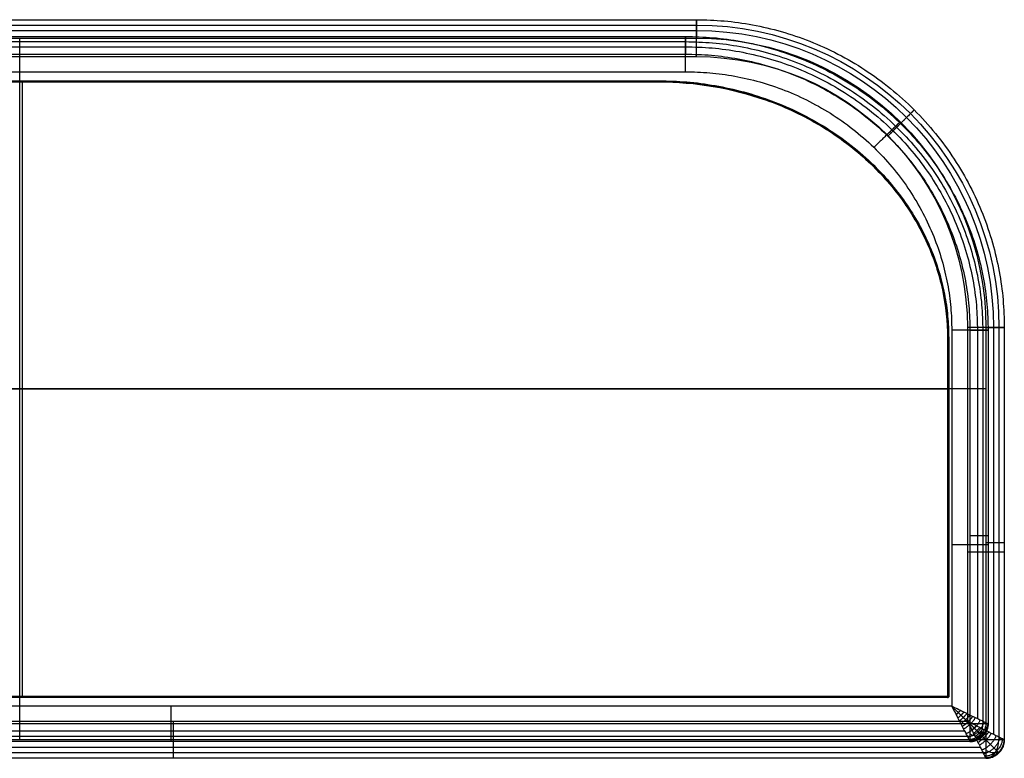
# Model space of a CAD drawing. Header units: millimetres. Extents: x -1945 to -345, y -300 to 300.
# Tile 4 of 4: x -1145 to -345, y -300 to 300. Entities that reach past the tile are written whole.
import ezdxf

# ---------------------------------------------------------------- set-up
doc = ezdxf.new("R2010")
doc.units = ezdxf.units.MM
for name, color, linetype, true_color in [('Calque 02', 7, 'Continuous', 0x7d26cd), ('Calque 04', 7, 'Continuous', 0x007f00), ('Défaut', 7, 'Continuous', 0x000000)]:
    doc.layers.add(name, color=color, linetype=linetype, true_color=true_color)

msp = doc.modelspace()

# ---------------------------------------------------------------- linework, layer by layer
at = {"layer": 'Calque 02'}
for p, q in [((-387.6, -257.57, 1264.64), (-1656.4, -257.57, 1264.64)), ((-372.85, -271.89, 1184.19), (-1671.15, -271.89, 1184.19))]:
    msp.add_line(p, q, dxfattribs=at)
for points in [[(-1917.05, 286.57, 1256.02), (-1260.52, 286.57, 1256.02), (-603.99, 286.57, 1256.02)], [(-1917.05, 286.57, 1188.5), (-1260.52, 286.57, 1188.5), (-603.99, 286.57, 1188.5)], [(-1917.05, 286.57, 1224.41), (-1260.52, 286.57, 1224.41), (-603.99, 286.57, 1224.41)], [(-1917.05, 282.38, 1185.45), (-1260.52, 282.38, 1185.45), (-603.99, 282.38, 1185.45)], [(-603.99, 286.57, 1256.02), (-603.99, 286.57, 1222.26), (-603.99, 286.57, 1188.5)], [(-1917.05, 272.25, 1184.19), (-1260.52, 272.25, 1184.19), (-603.99, 272.25, 1184.19)], [(-1912.72, 278.18, 1262.12), (-1258.36, 278.18, 1262.12), (-603.99, 278.18, 1262.12)], [(-1902.29, 257.93, 1264.64), (-1253.14, 257.93, 1264.64), (-603.99, 257.93, 1264.64)], [(-430.11, 216.67, 1256.02), (-430.11, 216.67, 1222.26), (-430.11, 216.67, 1188.5)], [(-387.6, 47.91, 1264.64), (-387.6, -104.83, 1264.64), (-387.6, -257.57, 1264.64)], [(-372.85, 47.91, 1184.19), (-372.85, -111.99, 1184.19), (-372.85, -271.89, 1184.19)], [(-366.74, 47.91, 1262.12), (-366.74, -109.89, 1262.12), (-366.74, -267.7, 1262.12)], [(-362.42, 47.91, 1185.45), (-362.42, -111.99, 1185.45), (-362.42, -271.89, 1185.45)], [(-358.09, 47.91, 1256.02), (-358.09, 47.91, 1222.26), (-358.09, 47.91, 1188.5)], [(-358.09, 47.91, 1256.02), (-358.09, -111.99, 1256.02), (-358.09, -271.89, 1256.02)], [(-358.09, 47.91, 1188.5), (-358.09, -111.99, 1188.5), (-358.09, -271.89, 1188.5)], [(-358.09, 47.91, 1224.41), (-358.09, -111.99, 1224.41), (-358.09, -271.89, 1224.41)], [(-372.85, 0.18, 1184.19), (-1144.95, 0.18, 1184.19), (-1917.05, 0.18, 1184.19)], [(-387.6, 0.18, 1264.64), (-1144.95, 0.18, 1264.64), (-1902.29, 0.18, 1264.64)], [(-358.09, -119.15, 1256.02), (-358.09, -119.15, 1222.26), (-358.09, -119.15, 1188.5)], [(-358.09, -271.89, 1188.5), (-358.09, -271.89, 1222.26), (-358.09, -271.89, 1256.02)], [(-377.17, -277.83, 1262.12), (-1022, -277.83, 1262.12), (-1666.83, -277.83, 1262.12)], [(-372.85, -282.02, 1185.45), (-1022, -282.02, 1185.45), (-1671.15, -282.02, 1185.45)], [(-372.85, -286.21, 1256.02), (-1022, -286.21, 1256.02), (-1671.15, -286.21, 1256.02)], [(-372.85, -286.21, 1188.5), (-1022, -286.21, 1188.5), (-1671.15, -286.21, 1188.5)], [(-372.85, -286.21, 1224.41), (-1022, -286.21, 1224.41), (-1671.15, -286.21, 1224.41)], [(-1022, -286.21, 1256.02), (-1022, -286.21, 1222.26), (-1022, -286.21, 1188.5)], [(-372.85, -286.21, 1188.5), (-372.85, -286.21, 1222.26), (-372.85, -286.21, 1256.02)], [(-362.42, -282.02, 1188.5), (-362.42, -282.02, 1222.26), (-362.42, -282.02, 1256.02)]]:
    msp.add_open_spline(points, degree=2, dxfattribs=at)
for points, weights in [([(-603.99, 286.57, 1256.02), (-358.09, 286.57, 1256.02), (-358.09, 47.91, 1256.02)], [1, 0.707106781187, 1]), ([(-603.99, 286.57, 1188.5), (-358.09, 286.57, 1188.5), (-358.09, 47.91, 1188.5)], [1, 0.707106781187, 1]), ([(-603.99, 257.93, 1264.64), (-603.99, 286.57, 1264.64), (-603.99, 286.57, 1256.02)], [1, 0.707106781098, 1]), ([(-603.99, 286.57, 1188.5), (-603.99, 286.57, 1184.19), (-603.99, 272.25, 1184.19)], [1, 0.707106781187, 1]), ([(-603.99, 286.57, 1224.41), (-358.09, 286.57, 1224.41), (-358.09, 47.91, 1224.41)], [1, 0.707106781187, 1]), ([(-603.99, 282.38, 1185.45), (-362.42, 282.38, 1185.45), (-362.42, 47.91, 1185.45)], [0.853553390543, 0.603553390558, 0.853553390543]), ([(-603.99, 278.18, 1262.12), (-366.74, 278.18, 1262.12), (-366.74, 47.91, 1262.12)], [0.853553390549, 0.603553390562, 0.853553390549]), ([(-603.99, 272.25, 1184.19), (-372.85, 272.25, 1184.19), (-372.85, 47.91, 1184.19)], [1, 0.707106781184, 1]), ([(-603.99, 257.93, 1264.64), (-387.6, 257.93, 1264.64), (-387.6, 47.91, 1264.64)], [1, 0.707106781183, 1]), ([(-430.11, 216.67, 1256.02), (-430.11, 216.67, 1264.64), (-450.98, 196.42, 1264.64)], [0.853553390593, 0.603553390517, 0.853553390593]), ([(-430.11, 216.67, 1188.5), (-430.11, 216.67, 1184.19), (-440.55, 206.54, 1184.19)], [0.853553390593, 0.603553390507, 0.853553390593]), ([(-358.09, 47.91, 1256.02), (-358.09, 47.91, 1264.64), (-387.6, 47.91, 1264.64)], [1, 0.707106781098, 1]), ([(-372.85, 47.91, 1184.19), (-358.09, 47.91, 1184.19), (-358.09, 47.91, 1188.5)], [1, 0.707106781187, 1]), ([(-358.09, -119.15, 1188.5), (-358.09, -119.15, 1184.19), (-372.85, -119.15, 1184.19)], [1, 0.707106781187, 1]), ([(-358.09, -126.31, 1256.02), (-358.09, -126.31, 1264.64), (-387.6, -126.31, 1264.64)], [1, 0.707106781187, 1]), ([(-1022, -286.21, 1256.02), (-1022, -286.21, 1264.64), (-1022, -257.57, 1264.64)], [1, 0.707106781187, 1]), ([(-380.59, -260.97, 1264.39), (-382.3, -262.72, 1264.5), (-384.1, -264.38, 1264.39)], [1, 0.982903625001, 1]), ([(-377.77, -262.35, 1264.15), (-380.08, -264.88, 1264.39), (-382.68, -267.12, 1264.15)], [1, 0.971818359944, 1]), ([(-375.31, -263.53, 1263.86), (-378.1, -266.8, 1264.23), (-381.46, -269.5, 1263.86)], [1, 0.955716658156, 1]), ([(-1022, -286.21, 1188.5), (-1022, -286.21, 1184.19), (-1022, -271.89, 1184.19)], [1, 0.707106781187, 1]), ([(-372.93, -264.69, 1263.5), (-376.08, -268.75, 1264.03), (-380.27, -271.81, 1263.5)], [1, 0.936182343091, 1]), ([(-370.67, -265.8, 1263.08), (-374.06, -270.72, 1263.78), (-379.13, -274.01, 1263.08)], [1, 0.913894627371, 1]), ([(-368.48, -266.86, 1262.59), (-371.99, -272.73, 1263.46), (-378.04, -276.14, 1262.59)], [1, 0.888807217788, 1]), ([(-364.65, -268.71, 1261.44), (-367.9, -276.7, 1262.61), (-376.13, -279.85, 1261.44)], [1, 0.835128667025, 1]), ([(-361.64, -270.18, 1260.12), (-364.03, -280.46, 1261.41), (-374.62, -282.78, 1260.12)], [1, 0.782853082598, 1]), ([(-359.55, -271.19, 1258.7), (-360.78, -283.61, 1259.8), (-373.58, -284.8, 1258.7)], [1, 0.740352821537, 1]), ([(-358.4, -271.75, 1257.25), (-358.69, -285.64, 1257.84), (-373, -285.92, 1257.25)], [1, 0.714264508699, 1]), ([(-372.85, -286.21, 1188.5), (-358.09, -286.21, 1188.5), (-358.09, -271.89, 1188.5)], [1, 0.707106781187, 1]), ([(-372.85, -271.89, 1184.19), (-372.85, -286.21, 1184.19), (-372.85, -286.21, 1188.5)], [1, 0.707106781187, 1]), ([(-372.85, -286.21, 1256.02), (-358.09, -286.21, 1256.02), (-358.09, -271.89, 1256.02)], [1, 0.707106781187, 1]), ([(-358.09, -271.89, 1188.5), (-358.09, -271.89, 1184.19), (-372.85, -271.89, 1184.19)], [1, 0.707106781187, 1]), ([(-358.09, -271.89, 1222.26), (-358.09, -286.21, 1222.26), (-372.85, -286.21, 1222.26)], [1, 0.707106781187, 1]), ([(-360.87, -280.25, 1188.5), (-363.91, -284.36, 1185.89), (-372.85, -280.25, 1185)], [0.938657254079, 0.768449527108, 0.938657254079])]:
    msp.add_rational_spline(points, weights, degree=2, dxfattribs=at)
for points, knots in [([(-358.09, -271.89, 1256.02), (-358.09, -271.89, 1256.43), (-358.32, -271.78, 1257.36), (-359.47, -271.23, 1258.76), (-361.6, -270.2, 1260.19), (-364.64, -268.72, 1261.51), (-367.8, -267.18, 1262.45), (-370.65, -265.8, 1263.09), (-372.94, -264.69, 1263.52), (-375.29, -263.54, 1263.87), (-377.66, -262.4, 1264.14), (-379.91, -261.31, 1264.36), (-384.06, -259.26, 1264.63), (-387.6, -257.57, 1264.64)], [0, 0, 0, 0, 2.155045, 4.806764, 7.704255, 10.867208, 14.272856, 16.063055, 17.853254, 19.680513, 21.507772, 23.093411, 24.679051, 24.679051, 24.679051, 24.679051]), ([(-387.6, -257.57, 1264.64), (-385.86, -261.01, 1264.63), (-383.76, -265.04, 1264.36), (-382.63, -267.23, 1264.14), (-381.46, -269.52, 1263.87), (-380.27, -271.8, 1263.52), (-379.12, -274.02, 1263.09), (-377.7, -276.8, 1262.45), (-376.12, -279.86, 1261.51), (-374.6, -282.82, 1260.19), (-373.53, -284.88, 1258.76), (-372.96, -285.99, 1257.36), (-372.85, -286.21, 1256.43), (-372.85, -286.21, 1256.02)], [-24.679051, -24.679051, -24.679051, -24.679051, -23.093411, -21.507772, -19.680513, -17.853254, -16.063055, -14.272856, -10.867208, -7.704255, -4.806764, -2.155045, 0, 0, 0, 0])]:
    msp.add_open_spline(points, degree=3, knots=knots, dxfattribs=at)
for points, weights, degree, knots in [([(-362.42, -282.02, 1256.02), (-362.42, -282.02, 1256.52), (-362.69, -281.75, 1257.63), (-364.02, -280.46, 1259.25), (-366.3, -278.25, 1260.77), (-369.26, -275.37, 1262.05), (-372.08, -272.64, 1262.88), (-374.49, -270.3, 1263.42), (-376.36, -268.49, 1263.77), (-378.24, -266.66, 1264.05), (-380.07, -264.89, 1264.26), (-381.8, -263.2, 1264.43), (-384.97, -260.13, 1264.61), (-387.6, -257.57, 1264.64)], [0.853553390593, 0.85355126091, 0.856311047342, 0.86955650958, 0.891702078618, 0.91849222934, 0.940825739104, 0.957180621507, 0.968430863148, 0.978144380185, 0.98585230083, 0.991679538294, 0.994465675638, 0.995628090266], 3, [0, 0, 0, 0, 2.155045, 4.806764, 7.704255, 10.867208, 14.272856, 16.063055, 17.853254, 19.680513, 21.507772, 23.093411, 24.679051, 24.679051, 24.679051, 24.679051]), ([(-372.85, -286.21, 1188.5), (-368.58, -286.21, 1187.25), (-365.53, -282.1, 1186.36), (-362.42, -277.89, 1185.45), (-362.42, -271.89, 1185.45)], [0.850917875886, 0.788636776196, 0.853553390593, 0.787291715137, 0.853553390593], 2, [2.301758, 2.301758, 2.301758, 3.119811, 3.119811, 3.954813, 3.954813, 3.954813])]:
    msp.add_rational_spline(points, weights, degree=degree, knots=knots, dxfattribs=at)
at = {"layer": 'Calque 04'}
for p, q in [((-1894.32, 249.66, 1143.69), (-625.32, 249.66, 1143.69)), ((-391.1, 41.76, 1143.69), (-391.1, -249.66, 1143.69)), ((-391.1, -249.66, 1143.69), (-1659.14, -249.66, 1143.69))]:
    msp.add_line(p, q, dxfattribs=at)
for points in [[(-1894.32, 250.55, 1183.71), (-1259.82, 250.55, 1183.71), (-625.32, 250.55, 1183.71)], [(-1894.32, 250.55, 1144.78), (-1259.82, 250.55, 1144.78), (-625.32, 250.55, 1144.78)], [(-1894.32, 250.55, 1163.7), (-1259.82, 250.55, 1163.7), (-625.32, 250.55, 1163.7)], [(-1894.32, 250.29, 1144.01), (-1259.82, 250.29, 1144.01), (-625.32, 250.29, 1144.01)], [(-1142.71, -250.55, 1183.71), (-1142.71, 0, 1183.71), (-1142.71, 250.55, 1183.71)], [(-1142.71, -249.66, 1143.69), (-1142.71, 0, 1143.69), (-1142.71, 249.66, 1143.69)], [(-625.32, 250.55, 1183.71), (-625.32, 250.55, 1164.24), (-625.32, 250.55, 1144.78)], [(-459.02, 189.4, 1183.71), (-459.02, 189.4, 1164.24), (-459.02, 189.4, 1144.78)], [(-390.42, 41.76, 1144.01), (-390.42, -103.95, 1144.01), (-390.42, -249.66, 1144.01)], [(-390.14, 41.76, 1183.71), (-390.14, 41.76, 1164.24), (-390.14, 41.76, 1144.78)], [(-390.14, 41.76, 1183.71), (-390.14, -103.95, 1183.71), (-390.14, -249.66, 1183.71)], [(-390.14, 41.76, 1144.78), (-390.14, -103.95, 1144.78), (-390.14, -249.66, 1144.78)], [(-390.14, 41.76, 1163.7), (-390.14, -103.95, 1163.7), (-390.14, -249.66, 1163.7)], [(-390.14, 0, 1183.71), (-1142.71, 0, 1183.71), (-1895.28, 0, 1183.71)], [(-391.1, 0, 1143.69), (-1142.71, 0, 1143.69), (-1894.32, 0, 1143.69)], [(-390.14, -104.4, 1183.71), (-390.14, -104.4, 1164.24), (-390.14, -104.4, 1144.78)], [(-391.1, -250.29, 1144.01), (-1025.12, -250.29, 1144.01), (-1659.14, -250.29, 1144.01)], [(-391.1, -250.55, 1183.71), (-1025.12, -250.55, 1183.71), (-1659.14, -250.55, 1183.71)], [(-391.1, -250.55, 1144.78), (-1025.12, -250.55, 1144.78), (-1659.14, -250.55, 1144.78)], [(-391.1, -250.55, 1163.7), (-1025.12, -250.55, 1163.7), (-1659.14, -250.55, 1163.7)], [(-1025.12, -250.55, 1183.71), (-1025.12, -250.55, 1164.24), (-1025.12, -250.55, 1144.78)], [(-391.1, -250.55, 1144.78), (-391.1, -250.55, 1164.24), (-391.1, -250.55, 1183.71)], [(-390.42, -250.29, 1144.78), (-390.42, -250.29, 1164.24), (-390.42, -250.29, 1183.71)], [(-390.14, -249.66, 1144.78), (-390.14, -249.66, 1164.24), (-390.14, -249.66, 1183.71)]]:
    msp.add_open_spline(points, degree=2, dxfattribs=at)
for points, weights in [([(-625.32, 250.55, 1183.71), (-390.14, 250.55, 1183.71), (-390.14, 41.76, 1183.71)], [1, 0.707106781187, 1]), ([(-625.32, 250.55, 1144.78), (-390.14, 250.55, 1144.78), (-390.14, 41.76, 1144.78)], [1, 0.707106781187, 1]), ([(-625.32, 249.66, 1143.69), (-625.32, 250.55, 1143.69), (-625.32, 250.55, 1144.78)], [1, 0.707106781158, 1]), ([(-625.32, 250.55, 1163.7), (-390.14, 250.55, 1163.7), (-390.14, 41.76, 1163.7)], [1, 0.707106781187, 1]), ([(-538.75, 235.89, 1144.78), (-538.75, 235.89, 1143.69), (-539.09, 235.06, 1143.69)], [1, 0.707106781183, 1]), ([(-496.35, 216.36, 1144.78), (-496.35, 216.36, 1143.69), (-496.86, 215.6, 1143.69)], [1, 0.707106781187, 1]), ([(-459.02, 189.4, 1144.78), (-459.02, 189.4, 1143.69), (-459.69, 188.76, 1143.69)], [1, 0.707106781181, 1]), ([(-428.85, 156.52, 1144.78), (-428.85, 156.52, 1143.69), (-429.65, 156.02, 1143.69)], [1, 0.707106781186, 1]), ([(-406.65, 118.61, 1144.78), (-406.65, 118.61, 1143.69), (-407.54, 118.28, 1143.69)], [1, 0.70710678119, 1]), ([(-394.32, 80.93, 1144.78), (-394.32, 80.93, 1143.69), (-395.26, 80.76, 1143.69)], [1, 0.707106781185, 1]), ([(-390.14, 41.76, 1144.78), (-390.14, 41.76, 1143.69), (-391.1, 41.76, 1143.69)], [1, 0.707106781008, 1]), ([(-390.14, -104.4, 1144.78), (-390.14, -104.4, 1143.69), (-391.1, -104.4, 1143.69)], [1, 0.707106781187, 1]), ([(-1025.12, -250.55, 1144.78), (-1025.12, -250.55, 1143.69), (-1025.12, -249.66, 1143.69)], [1, 0.707106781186, 1]), ([(-390.14, -249.66, 1183.71), (-390.14, -250.55, 1183.71), (-391.1, -250.55, 1183.71)], [1, 0.707106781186, 1]), ([(-390.14, -249.66, 1144.78), (-390.14, -249.66, 1143.69), (-391.1, -249.66, 1143.69)], [1, 0.707106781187, 1]), ([(-391.1, -249.66, 1143.69), (-391.1, -250.55, 1143.69), (-391.1, -250.55, 1144.78)], [1, 0.707106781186, 1]), ([(-391.1, -250.55, 1144.78), (-390.14, -250.55, 1144.78), (-390.14, -249.66, 1144.78)], [1, 0.707106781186, 1]), ([(-390.14, -249.66, 1164.24), (-390.14, -250.55, 1164.24), (-391.1, -250.55, 1164.24)], [1, 0.707106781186, 1]), ([(-390.32, -249.66, 1144.14), (-390.52, -250.2, 1143.83), (-391.1, -250.38, 1144.14)], [0.937723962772, 0.769382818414, 0.937723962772])]:
    msp.add_rational_spline(points, weights, degree=2, dxfattribs=at)
for points, weights, degree, knots in [([(-625.32, 250.29, 1144.01), (-595.85, 250.3, 1144.01), (-550.59, 242.66, 1144.01), (-495.66, 217.38, 1144.01), (-458.28, 190.44, 1144.01), (-427.75, 157.22, 1144.01), (-406.03, 120.21, 1144.01), (-393.22, 81.14, 1144.01), (-390.42, 54.88, 1144.01), (-390.42, 41.76, 1144.01)], [0.853553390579, 0.853553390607, 0.853553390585, 0.853553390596, 0.853553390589, 0.853553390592, 0.853553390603, 0.853553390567, 0.853553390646, 0.853553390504], 3, [0, 0, 0, 0, 91.59222, 140.701175, 189.810131, 238.152133, 286.494134, 330.626084, 374.758035, 374.758035, 374.758035, 374.758035]), ([(-390.42, -250.29, 1144.78), (-390.42, -250.29, 1144.32), (-390.62, -250.1, 1144), (-390.82, -249.92, 1143.69), (-391.1, -249.66, 1143.69)], [0.853553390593, 0.787291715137, 0.853553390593, 0.788636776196, 0.850917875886], 2, [2.659066, 2.659066, 2.659066, 3.494069, 3.494069, 4.312121, 4.312121, 4.312121])]:
    msp.add_rational_spline(points, weights, degree=degree, knots=knots, dxfattribs=at)
msp.add_open_spline([(-625.32, 249.66, 1143.69), (-595.94, 249.68, 1143.69), (-550.8, 242.05, 1143.69), (-496.02, 216.84, 1143.69), (-458.76, 189.98, 1143.69), (-428.31, 156.86, 1143.69), (-406.66, 119.96, 1143.69), (-393.9, 81.01, 1143.69), (-391.1, 54.84, 1143.69), (-391.1, 41.76, 1143.69)], degree=3, knots=[0, 0, 0, 0, 91.59222, 140.701175, 189.810131, 238.152133, 286.494134, 330.626084, 374.758035, 374.758035, 374.758035, 374.758035], dxfattribs=at)
at = {"layer": 'Défaut'}
for p, q in [((-1144.95, -284.82, 1263.7), (-1144.95, 285.18, 1263.7)), ((-1144.95, -269.82, 1543.72), (-1144.95, 270.18, 1543.72)), ((-359.95, 0.18, 1263.7), (-1929.95, 0.18, 1263.7)), ((-374.95, 0.18, 1543.72), (-1914.95, 0.18, 1543.72)), ((-374.95, -269.82, 1543.72), (-1664.95, -269.82, 1543.72)), ((-359.95, -284.82, 1263.7), (-1679.95, -284.82, 1263.7))]:
    msp.add_line(p, q, dxfattribs=at)
at = {"layer": 'Défaut', "extrusion": (0, 0, -1)}
for centre, radius in [((594.95, 50.18, -1268.09), 245.61), ((594.95, 50.18, -1534.93), 241.21), ((594.95, 50.18, -1263.7), 235), ((594.95, 50.18, -1543.72), 220)]:
    msp.add_arc(centre, radius, 90, 180, dxfattribs=at)
at = {"layer": 'Défaut', "extrusion": (0, 1, 0)}
msp.add_arc((359.95, 1278.7, -284.82), 15, 180, 270, dxfattribs=at)
at = {"layer": 'Défaut', "extrusion": (0.707107, 0, 0.707107)}
msp.add_arc((-284.82, 1158.7, 649.65), 15, 180, 270, dxfattribs=at)
at = {"layer": 'Défaut', "extrusion": (0.503912, 0.701531, -0.503912)}
msp.add_arc((126.18, 882.1, -1025.54), 15, 179.99862, 250.10311, dxfattribs=at)
at = {"layer": 'Défaut'}
for points in [[(-1929.95, 300.18, 1513.72), (-1262.45, 300.18, 1513.72), (-594.95, 300.18, 1513.72)], [(-1929.95, 300.18, 1278.7), (-1262.45, 300.18, 1278.7), (-594.95, 300.18, 1278.7)], [(-1929.95, 300.18, 1403.71), (-1262.45, 300.18, 1403.71), (-594.95, 300.18, 1403.71)], [(-594.95, 300.18, 1513.72), (-594.95, 300.18, 1396.21), (-594.95, 300.18, 1278.7)], [(-1929.95, 295.78, 1268.09), (-1262.45, 295.78, 1268.09), (-594.95, 295.78, 1268.09)], [(-1925.55, 291.39, 1534.93), (-1260.25, 291.39, 1534.93), (-594.95, 291.39, 1534.93)], [(-1929.95, 285.18, 1263.7), (-1262.45, 285.18, 1263.7), (-594.95, 285.18, 1263.7)], [(-1914.95, 270.18, 1543.72), (-1254.95, 270.18, 1543.72), (-594.95, 270.18, 1543.72)], [(-418.17, 226.95, 1513.72), (-418.17, 226.95, 1396.21), (-418.17, 226.95, 1278.7)], [(-374.95, 50.18, 1543.72), (-374.95, -109.82, 1543.72), (-374.95, -269.82, 1543.72)], [(-359.95, 50.18, 1263.7), (-359.95, -117.32, 1263.7), (-359.95, -284.82, 1263.7)], [(-353.73, 50.18, 1534.93), (-353.73, -115.12, 1534.93), (-353.73, -280.43, 1534.93)], [(-349.34, 50.18, 1268.09), (-349.34, -117.32, 1268.09), (-349.34, -284.82, 1268.09)], [(-344.95, 50.18, 1513.72), (-344.95, 50.18, 1396.21), (-344.95, 50.18, 1278.7)], [(-344.95, 50.18, 1513.72), (-344.95, -117.32, 1513.72), (-344.95, -284.82, 1513.72)], [(-344.95, 50.18, 1278.7), (-344.95, -117.32, 1278.7), (-344.95, -284.82, 1278.7)], [(-344.95, 50.18, 1403.71), (-344.95, -117.32, 1403.71), (-344.95, -284.82, 1403.71)], [(-344.95, -124.82, 1513.72), (-344.95, -124.82, 1396.21), (-344.95, -124.82, 1278.7)], [(-344.95, -284.82, 1278.7), (-344.95, -284.82, 1396.21), (-344.95, -284.82, 1513.72)], [(-359.95, -295.43, 1268.09), (-1019.95, -295.43, 1268.09), (-1679.95, -295.43, 1268.09)], [(-364.34, -291.04, 1534.93), (-1019.95, -291.04, 1534.93), (-1675.55, -291.04, 1534.93)], [(-349.34, -295.43, 1278.7), (-349.34, -295.43, 1396.21), (-349.34, -295.43, 1513.72)], [(-359.95, -299.82, 1513.72), (-1019.95, -299.82, 1513.72), (-1679.95, -299.82, 1513.72)], [(-359.95, -299.82, 1278.7), (-1019.95, -299.82, 1278.7), (-1679.95, -299.82, 1278.7)], [(-359.95, -299.82, 1403.71), (-1019.95, -299.82, 1403.71), (-1679.95, -299.82, 1403.71)], [(-1019.95, -299.82, 1513.72), (-1019.95, -299.82, 1396.21), (-1019.95, -299.82, 1278.7)], [(-359.95, -299.82, 1278.7), (-359.95, -299.82, 1396.21), (-359.95, -299.82, 1513.72)]]:
    msp.add_open_spline(points, degree=2, dxfattribs=at)
for points, weights in [([(-594.95, 300.18, 1513.72), (-344.95, 300.18, 1513.72), (-344.95, 50.18, 1513.72)], [1, 0.707106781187, 1]), ([(-594.95, 300.18, 1278.7), (-344.95, 300.18, 1278.7), (-344.95, 50.18, 1278.7)], [1, 0.707106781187, 1]), ([(-594.95, 270.18, 1543.72), (-594.95, 300.18, 1543.72), (-594.95, 300.18, 1513.72)], [1, 0.707106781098, 1]), ([(-594.95, 300.18, 1278.7), (-594.95, 300.18, 1263.7), (-594.95, 285.18, 1263.7)], [1, 0.707106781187, 1]), ([(-594.95, 300.18, 1403.71), (-344.95, 300.18, 1403.71), (-344.95, 50.18, 1403.71)], [1, 0.707106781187, 1]), ([(-418.17, 226.95, 1513.72), (-418.17, 226.95, 1543.72), (-439.38, 205.74, 1543.72)], [1, 0.707106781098, 1]), ([(-418.17, 226.95, 1278.7), (-418.17, 226.95, 1263.7), (-428.78, 216.35, 1263.7)], [1, 0.707106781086, 1]), ([(-344.95, 50.18, 1513.72), (-344.95, 50.18, 1543.72), (-374.95, 50.18, 1543.72)], [1, 0.707106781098, 1]), ([(-359.95, 50.18, 1263.7), (-344.95, 50.18, 1263.7), (-344.95, 50.18, 1278.7)], [1, 0.707106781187, 1]), ([(-344.95, -124.82, 1278.7), (-344.95, -124.82, 1263.7), (-359.95, -124.82, 1263.7)], [1, 0.707106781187, 1]), ([(-344.95, -132.32, 1513.72), (-344.95, -132.32, 1543.72), (-374.95, -132.32, 1543.72)], [1, 0.707106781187, 1]), ([(-1019.95, -299.82, 1513.72), (-1019.95, -299.82, 1543.72), (-1019.95, -269.82, 1543.72)], [1, 0.707106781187, 1]), ([(-367.82, -273.38, 1542.86), (-369.55, -275.22, 1543.23), (-371.39, -276.95, 1542.86)], [1, 0.982903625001, 1]), ([(-364.95, -274.82, 1542.01), (-367.3, -277.47, 1542.84), (-369.95, -279.82, 1542.01)], [1, 0.971818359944, 1]), ([(-362.45, -276.06, 1540.99), (-365.29, -279.48, 1542.29), (-368.7, -282.32, 1540.99)], [1, 0.955716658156, 1]), ([(-360.03, -277.28, 1539.75), (-363.24, -281.53, 1541.59), (-367.49, -284.74, 1539.75)], [1, 0.936182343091, 1]), ([(-357.73, -278.43, 1538.29), (-361.18, -283.59, 1540.71), (-366.34, -287.04, 1538.29)], [1, 0.913894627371, 1]), ([(-355.5, -279.54, 1536.57), (-359.07, -285.7, 1539.6), (-365.23, -289.27, 1536.57)], [1, 0.888807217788, 1]), ([(-1019.95, -299.82, 1278.7), (-1019.95, -299.82, 1263.7), (-1019.95, -284.82, 1263.7)], [1, 0.707106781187, 1]), ([(-351.61, -281.49, 1532.57), (-354.91, -289.86, 1536.66), (-363.28, -293.16, 1532.57)], [1, 0.835128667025, 1]), ([(-348.55, -283.02, 1527.97), (-350.98, -293.79, 1532.47), (-361.75, -296.22, 1527.97)], [1, 0.782853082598, 1]), ([(-346.43, -284.08, 1523.03), (-347.68, -297.09, 1526.86), (-360.69, -298.34, 1523.03)], [1, 0.740352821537, 1]), ([(-345.25, -284.67, 1518), (-345.55, -299.22, 1520.06), (-360.1, -299.51, 1518)], [1, 0.714264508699, 1]), ([(-359.95, -299.82, 1278.7), (-344.95, -299.82, 1278.7), (-344.95, -284.82, 1278.7)], [1, 0.707106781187, 1]), ([(-359.95, -284.82, 1263.7), (-359.95, -299.82, 1263.7), (-359.95, -299.82, 1278.7)], [1, 0.707106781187, 1]), ([(-359.95, -299.82, 1513.72), (-344.95, -299.82, 1513.72), (-344.95, -284.82, 1513.72)], [1, 0.707106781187, 1]), ([(-344.95, -284.82, 1396.21), (-344.95, -299.82, 1396.21), (-359.95, -299.82, 1396.21)], [1, 0.707106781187, 1])]:
    msp.add_rational_spline(points, weights, degree=2, dxfattribs=at)
for points, knots in [([(-344.95, -284.82, 1513.72), (-344.95, -284.82, 1515.16), (-345.18, -284.71, 1518.36), (-346.34, -284.13, 1523.27), (-348.51, -283.04, 1528.24), (-351.6, -281.49, 1532.84), (-354.81, -279.89, 1536.09), (-357.72, -278.44, 1538.33), (-360.04, -277.28, 1539.8), (-362.43, -276.07, 1541.03), (-364.84, -274.88, 1541.99), (-367.13, -273.73, 1542.75), (-371.35, -271.59, 1543.68), (-374.95, -269.82, 1543.72)], [0, 0, 0, 0, 2.155045, 4.806764, 7.704255, 10.867208, 14.272856, 16.063055, 17.853254, 19.680513, 21.507772, 23.093411, 24.679051, 24.679051, 24.679051, 24.679051]), ([(-374.95, -269.82, 1543.72), (-373.18, -273.42, 1543.68), (-371.04, -277.64, 1542.75), (-369.89, -279.93, 1541.99), (-368.7, -282.34, 1541.03), (-367.49, -284.73, 1539.8), (-366.33, -287.05, 1538.33), (-364.88, -289.96, 1536.09), (-363.27, -293.17, 1532.84), (-361.73, -296.26, 1528.24), (-360.64, -298.43, 1523.27), (-360.06, -299.59, 1518.36), (-359.95, -299.82, 1515.16), (-359.95, -299.82, 1513.72)], [-24.679051, -24.679051, -24.679051, -24.679051, -23.093411, -21.507772, -19.680513, -17.853254, -16.063055, -14.272856, -10.867208, -7.704255, -4.806764, -2.155045, 0, 0, 0, 0])]:
    msp.add_open_spline(points, degree=3, knots=knots, dxfattribs=at)
msp.add_rational_spline([(-349.34, -295.43, 1513.72), (-349.34, -295.43, 1515.45), (-349.62, -295.15, 1519.31), (-350.97, -293.8, 1524.96), (-353.29, -291.48, 1530.26), (-356.3, -288.47, 1534.7), (-359.17, -285.6, 1537.59), (-361.62, -283.15, 1539.48), (-363.51, -281.26, 1540.68), (-365.43, -279.34, 1541.66), (-367.29, -277.48, 1542.41), (-369.05, -275.72, 1542.98), (-372.27, -272.5, 1543.6), (-374.95, -269.82, 1543.72)], [0.853553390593, 0.85355126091, 0.856311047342, 0.86955650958, 0.891702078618, 0.91849222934, 0.940825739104, 0.957180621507, 0.968430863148, 0.978144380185, 0.98585230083, 0.991679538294, 0.994465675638, 0.995628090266], degree=3, knots=[0, 0, 0, 0, 2.155045, 4.806764, 7.704255, 10.867208, 14.272856, 16.063055, 17.853254, 19.680513, 21.507772, 23.093411, 24.679051, 24.679051, 24.679051, 24.679051], dxfattribs=at)

doc.saveas('drawing.dxf')
